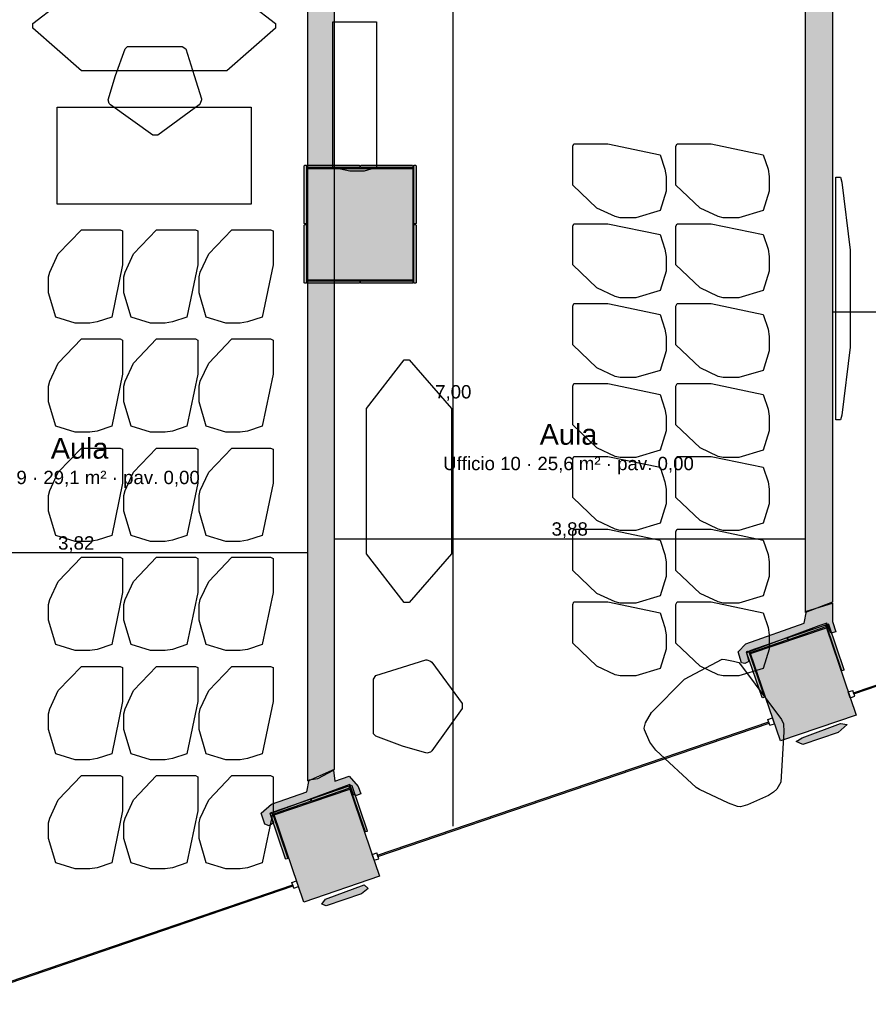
# Model space of a CAD drawing. Header units: millimetres. Extents: x -18533 to 137888, y -83624 to 7711.
# Tile 23 of 40: x 35504 to 42499, y -4726 to 3391. Entities that reach past the tile are written whole.
import ezdxf
from ezdxf.enums import TextEntityAlignment as Align

# ---------------------------------------------------------------- set-up
doc = ezdxf.new("R2010")
doc.units = ezdxf.units.MM
for name, color, linetype in [('A-ARREDI', 9, 'Continuous'), ('A-MISURE', 40, 'Continuous'), ('A-MURI-ESISTENTI', 7, 'Continuous'), ('A-MURI-NUOVI', 40, 'Continuous'), ('A-PILASTRI', 8, 'Continuous'), ('A-TESTI', 7, 'Continuous'), ('A-VETRINE', 4, 'Continuous')]:
    doc.layers.add(name, color=color, linetype=linetype)
doc.styles.add('VISIO', font='arial.ttf')

msp = doc.modelspace()

# ---------------------------------------------------------------- hatches: boundary and pattern name
at = {"layer": 'A-MURI-ESISTENTI'}
for points in [[(41455, -1910), (41425, -1820), (41490, -1755), (41970, -1585), (41990, -1485), (42205, -1420), (42205, -1570), (42230, -1655), (42190, -1665), (42157, -1585), (42090, -1605), (41496, -1827), (41515, -1900), (41480, -1915), (41455, -1910)], [(41905, -2560), (41953, -2529), (42271, -2411), (42325, -2420), (42250, -2485), (41960, -2585), (41905, -2560)], [(37525, -3240), (37495, -3150), (37580, -3075), (37870, -2975), (37890, -2875), (37960, -2865), (38090, -2795), (38100, -2885), (38220, -2845), (38295, -2930), (38315, -2990), (38280, -3005), (38255, -3000), (38224, -2915), (37568, -3156), (37595, -3230), (37560, -3255), (37525, -3240)], [(37995, -3900), (38025, -3859), (38342, -3740), (38375, -3770), (38320, -3815), (38030, -3915), (37995, -3900)]]:
    msp.add_hatch(color=7, dxfattribs=at).paths.add_polyline_path(points)
at = {"layer": 'A-MURI-NUOVI'}
for points in [[(37880, -2885), (37880, 3795), (38095, 3795), (38095, -2790), (37880, -2885)], [(41980, 3665), (42205, 3660), (42205, -1410), (41980, -1495), (41980, 3665)]]:
    msp.add_hatch(color=40, dxfattribs=at).paths.add_polyline_path(points)
at = {"layer": 'A-PILASTRI'}
for points in [[(37867, 1708), (37853, 1708), (37849, 1712), (37849, 2187), (37853, 2191), (37867, 2191), (37867, 1708)], [(37875, 2173), (37875, 2187), (37879, 2191), (38303, 2191), (38307, 2187), (38307, 2173), (37875, 2173)], [(38745, 1245), (37875, 1245), (37875, 2165), (38745, 2165), (38745, 1245)], [(38313, 2173), (38313, 2187), (38317, 2191), (38741, 2191), (38745, 2187), (38745, 2173), (38313, 2173)], [(38753, 2191), (38767, 2191), (38771, 2187), (38771, 1712), (38767, 1708), (38753, 1708), (38753, 2191)], [(37867, 1219), (37853, 1219), (37849, 1223), (37849, 1698), (37853, 1702), (37867, 1702), (37867, 1219)], [(38753, 1702), (38767, 1702), (38771, 1698), (38771, 1223), (38767, 1219), (38753, 1219), (38753, 1702)], [(38307, 1237), (38307, 1223), (38303, 1219), (37879, 1219), (37875, 1223), (37875, 1237), (38307, 1237)], [(38745, 1237), (38745, 1223), (38741, 1219), (38317, 1219), (38313, 1223), (38313, 1237), (38745, 1237)], [(41528, -1835), (42153, -1622), (42398, -2341), (41774, -2554), (41528, -1835)], [(41841, -1720), (41836, -1707), (41839, -1702), (42141, -1599), (42146, -1601), (42150, -1614), (41841, -1720)], [(42152, -1595), (42165, -1590), (42170, -1593), (42298, -1967), (42296, -1972), (42282, -1976), (42152, -1595)], [(41526, -1828), (41521, -1814), (41524, -1809), (41826, -1706), (41831, -1709), (41835, -1722), (41526, -1828)], [(41642, -2195), (41629, -2199), (41624, -2197), (41496, -1823), (41499, -1818), (41512, -1813), (41642, -2195)], [(38223, -2924), (38236, -2920), (38241, -2922), (38369, -3296), (38367, -3301), (38354, -3305), (38223, -2924)], [(37600, -3165), (38224, -2951), (38470, -3670), (37846, -3884), (37600, -3165)], [(37912, -3050), (37907, -3036), (37910, -3031), (38212, -2928), (38217, -2930), (38221, -2944), (37912, -3050)], [(37597, -3158), (37592, -3144), (37595, -3139), (37897, -3036), (37902, -3038), (37906, -3052), (37597, -3158)], [(37714, -3524), (37701, -3529), (37696, -3526), (37568, -3153), (37570, -3148), (37584, -3143), (37714, -3524)]]:
    msp.add_hatch(color=8, dxfattribs=at).paths.add_polyline_path(points)

# ---------------------------------------------------------------- linework, layer by layer
at = {"layer": 'A-ARREDI'}
for points in [[(37612, 3360), (37612, 3320), (37212, 2970), (36012, 2970), (35612, 3320), (35612, 3360), (36012, 3670), (37212, 3670), (37612, 3360)], [(37612, 3360), (37612, 3320), (37212, 2970), (36012, 2970), (35612, 3320), (35612, 3360), (36012, 3670), (37212, 3670), (37612, 3360)], [(38444.5, 3373.7), (38444.5, 2173.7), (38344.5, 2143.7), (38224.5, 2143.7), (38084.5, 2173.7), (38084.5, 3373.7), (38444.5, 3373.7)], [(38444.5, 3373.7), (38444.5, 2173.7), (38344.5, 2143.7), (38224.5, 2143.7), (38084.5, 2173.7), (38084.5, 3373.7), (38444.5, 3373.7)], [(36872, 3150), (36942, 2930), (37002, 2740), (37002, 2730), (36992, 2700), (36982, 2690), (36642, 2440), (36602, 2440), (36252, 2690), (36242, 2700), (36232, 2730), (36292, 2930), (36372, 3150), (36392, 3170), (36842, 3170), (36872, 3150)], [(36872, 3150), (36942, 2930), (37002, 2740), (37002, 2730), (36992, 2700), (36982, 2690), (36642, 2440), (36602, 2440), (36252, 2690), (36242, 2700), (36232, 2730), (36292, 2930), (36372, 3150), (36392, 3170), (36842, 3170), (36872, 3150)], [(37412, 1870), (35812, 1870), (35812, 2670), (37412, 2670), (37412, 1870)], [(37412, 1870), (35812, 1870), (35812, 2670), (37412, 2670), (37412, 1870)], [(40782.3, 1818.3), (40582.3, 1758.3), (40452.3, 1758.3), (40412.3, 1768.3), (40262.3, 1838.3), (40062.3, 2028.3), (40062.3, 2348.3), (40072.3, 2368.3), (40352.3, 2368.3), (40782.3, 2278.3), (40822.3, 2158.3), (40832.3, 2098.3), (40832.3, 1978.3), (40782.3, 1818.3)], [(40782.3, 1818.3), (40582.3, 1758.3), (40452.3, 1758.3), (40412.3, 1768.3), (40262.3, 1838.3), (40062.3, 2028.3), (40062.3, 2348.3), (40072.3, 2368.3), (40352.3, 2368.3), (40782.3, 2278.3), (40822.3, 2158.3), (40832.3, 2098.3), (40832.3, 1978.3), (40782.3, 1818.3)], [(41632.3, 1818.3), (41432.3, 1758.3), (41302.3, 1758.3), (41262.3, 1768.3), (41112.3, 1838.3), (40912.3, 2028.3), (40912.3, 2348.3), (40922.3, 2368.3), (41202.3, 2368.3), (41632.3, 2278.3), (41672.3, 2158.3), (41682.3, 2098.3), (41682.3, 1978.3), (41632.3, 1818.3)], [(41632.3, 1818.3), (41432.3, 1758.3), (41302.3, 1758.3), (41262.3, 1768.3), (41112.3, 1838.3), (40912.3, 2028.3), (40912.3, 2348.3), (40922.3, 2368.3), (41202.3, 2368.3), (41632.3, 2278.3), (41672.3, 2158.3), (41682.3, 2098.3), (41682.3, 1978.3), (41632.3, 1818.3)], [(42270, 2092), (42280, 2052), (42350, 1492), (42350, 692), (42280, 132), (42270, 92), (42230, 92), (42230, 2092), (42270, 2092)], [(42270, 2092), (42280, 2052), (42350, 1492), (42350, 692), (42280, 132), (42270, 92), (42230, 92), (42230, 2092), (42270, 2092)], [(40782.3, 1159.3), (40582.3, 1099.3), (40452.3, 1099.3), (40412.3, 1109.3), (40262.3, 1179.3), (40062.3, 1369.3), (40062.3, 1689.3), (40072.3, 1709.3), (40352.3, 1709.3), (40782.3, 1619.3), (40822.3, 1499.3), (40832.3, 1439.3), (40832.3, 1319.3), (40782.3, 1159.3)], [(40782.3, 1159.3), (40582.3, 1099.3), (40452.3, 1099.3), (40412.3, 1109.3), (40262.3, 1179.3), (40062.3, 1369.3), (40062.3, 1689.3), (40072.3, 1709.3), (40352.3, 1709.3), (40782.3, 1619.3), (40822.3, 1499.3), (40832.3, 1439.3), (40832.3, 1319.3), (40782.3, 1159.3)], [(41632.3, 1159.3), (41432.3, 1099.3), (41302.3, 1099.3), (41262.3, 1109.3), (41112.3, 1179.3), (40912.3, 1369.3), (40912.3, 1689.3), (40922.3, 1709.3), (41202.3, 1709.3), (41632.3, 1619.3), (41672.3, 1499.3), (41682.3, 1439.3), (41682.3, 1319.3), (41632.3, 1159.3)], [(41632.3, 1159.3), (41432.3, 1099.3), (41302.3, 1099.3), (41262.3, 1109.3), (41112.3, 1179.3), (40912.3, 1369.3), (40912.3, 1689.3), (40922.3, 1709.3), (41202.3, 1709.3), (41632.3, 1619.3), (41672.3, 1499.3), (41682.3, 1439.3), (41682.3, 1319.3), (41632.3, 1159.3)], [(35802, 940), (35742, 1140), (35742, 1270), (35752, 1310), (35822, 1460), (36012, 1660), (36332, 1660), (36352, 1650), (36352, 1370), (36262, 940), (36142, 900), (36082, 890), (35962, 890), (35802, 940)], [(35802, 940), (35742, 1140), (35742, 1270), (35752, 1310), (35822, 1460), (36012, 1660), (36332, 1660), (36352, 1650), (36352, 1370), (36262, 940), (36142, 900), (36082, 890), (35962, 890), (35802, 940)], [(36422, 940), (36362, 1140), (36362, 1270), (36372, 1310), (36442, 1460), (36632, 1660), (36952, 1660), (36972, 1650), (36972, 1370), (36882, 940), (36762, 900), (36702, 890), (36582, 890), (36422, 940)], [(36422, 940), (36362, 1140), (36362, 1270), (36372, 1310), (36442, 1460), (36632, 1660), (36952, 1660), (36972, 1650), (36972, 1370), (36882, 940), (36762, 900), (36702, 890), (36582, 890), (36422, 940)], [(37042, 940), (36982, 1140), (36982, 1270), (36992, 1310), (37062, 1460), (37252, 1660), (37572, 1660), (37592, 1650), (37592, 1370), (37502, 940), (37382, 900), (37322, 890), (37202, 890), (37042, 940)], [(37042, 940), (36982, 1140), (36982, 1270), (36992, 1310), (37062, 1460), (37252, 1660), (37572, 1660), (37592, 1650), (37592, 1370), (37502, 940), (37382, 900), (37322, 890), (37202, 890), (37042, 940)], [(40782.3, 500.3), (40582.3, 440.3), (40452.3, 440.3), (40412.3, 450.3), (40262.3, 520.3), (40062.3, 710.3), (40062.3, 1030.3), (40072.3, 1050.3), (40352.3, 1050.3), (40782.3, 960.3), (40822.3, 840.3), (40832.3, 780.3), (40832.3, 660.3), (40782.3, 500.3)], [(40782.3, 500.3), (40582.3, 440.3), (40452.3, 440.3), (40412.3, 450.3), (40262.3, 520.3), (40062.3, 710.3), (40062.3, 1030.3), (40072.3, 1050.3), (40352.3, 1050.3), (40782.3, 960.3), (40822.3, 840.3), (40832.3, 780.3), (40832.3, 660.3), (40782.3, 500.3)], [(41632.3, 500.3), (41432.3, 440.3), (41302.3, 440.3), (41262.3, 450.3), (41112.3, 520.3), (40912.3, 710.3), (40912.3, 1030.3), (40922.3, 1050.3), (41202.3, 1050.3), (41632.3, 960.3), (41672.3, 840.3), (41682.3, 780.3), (41682.3, 660.3), (41632.3, 500.3)], [(41632.3, 500.3), (41432.3, 440.3), (41302.3, 440.3), (41262.3, 450.3), (41112.3, 520.3), (40912.3, 710.3), (40912.3, 1030.3), (40922.3, 1050.3), (41202.3, 1050.3), (41632.3, 960.3), (41672.3, 840.3), (41682.3, 780.3), (41682.3, 660.3), (41632.3, 500.3)], [(35802, 40), (35742, 240), (35742, 370), (35752, 410), (35822, 560), (36012, 760), (36332, 760), (36352, 750), (36352, 470), (36262, 40), (36142, 0), (36082, -10), (35962, -10), (35802, 40)], [(35802, 40), (35742, 240), (35742, 370), (35752, 410), (35822, 560), (36012, 760), (36332, 760), (36352, 750), (36352, 470), (36262, 40), (36142, 0), (36082, -10), (35962, -10), (35802, 40)], [(36422, 40), (36362, 240), (36362, 370), (36372, 410), (36442, 560), (36632, 760), (36952, 760), (36972, 750), (36972, 470), (36882, 40), (36762, 0), (36702, -10), (36582, -10), (36422, 40)], [(36422, 40), (36362, 240), (36362, 370), (36372, 410), (36442, 560), (36632, 760), (36952, 760), (36972, 750), (36972, 470), (36882, 40), (36762, 0), (36702, -10), (36582, -10), (36422, 40)], [(37042, 40), (36982, 240), (36982, 370), (36992, 410), (37062, 560), (37252, 760), (37572, 760), (37592, 750), (37592, 470), (37502, 40), (37382, 0), (37322, -10), (37202, -10), (37042, 40)], [(37042, 40), (36982, 240), (36982, 370), (36992, 410), (37062, 560), (37252, 760), (37572, 760), (37592, 750), (37592, 470), (37502, 40), (37382, 0), (37322, -10), (37202, -10), (37042, 40)], [(38673.2, 586.8), (38713.2, 586.8), (39063.2, 186.8), (39063.2, -1013.2), (38713.2, -1413.2), (38673.2, -1413.2), (38363.2, -1013.2), (38363.2, 186.8), (38673.2, 586.8)], [(38673.2, 586.8), (38713.2, 586.8), (39063.2, 186.8), (39063.2, -1013.2), (38713.2, -1413.2), (38673.2, -1413.2), (38363.2, -1013.2), (38363.2, 186.8), (38673.2, 586.8)], [(40782.3, -158.7), (40582.3, -218.7), (40452.3, -218.7), (40412.3, -208.7), (40262.3, -138.7), (40062.3, 51.3), (40062.3, 371.3), (40072.3, 391.3), (40352.3, 391.3), (40782.3, 301.3), (40822.3, 181.3), (40832.3, 121.3), (40832.3, 1.3), (40782.3, -158.7)], [(40782.3, -158.7), (40582.3, -218.7), (40452.3, -218.7), (40412.3, -208.7), (40262.3, -138.7), (40062.3, 51.3), (40062.3, 371.3), (40072.3, 391.3), (40352.3, 391.3), (40782.3, 301.3), (40822.3, 181.3), (40832.3, 121.3), (40832.3, 1.3), (40782.3, -158.7)], [(41632.3, -158.7), (41432.3, -218.7), (41302.3, -218.7), (41262.3, -208.7), (41112.3, -138.7), (40912.3, 51.3), (40912.3, 371.3), (40922.3, 391.3), (41202.3, 391.3), (41632.3, 301.3), (41672.3, 181.3), (41682.3, 121.3), (41682.3, 1.3), (41632.3, -158.7)], [(41632.3, -158.7), (41432.3, -218.7), (41302.3, -218.7), (41262.3, -208.7), (41112.3, -138.7), (40912.3, 51.3), (40912.3, 371.3), (40922.3, 391.3), (41202.3, 391.3), (41632.3, 301.3), (41672.3, 181.3), (41682.3, 121.3), (41682.3, 1.3), (41632.3, -158.7)], [(35802, -860), (35742, -660), (35742, -530), (35752, -490), (35822, -340), (36012, -140), (36332, -140), (36352, -150), (36352, -430), (36262, -860), (36142, -900), (36082, -910), (35962, -910), (35802, -860)], [(35802, -860), (35742, -660), (35742, -530), (35752, -490), (35822, -340), (36012, -140), (36332, -140), (36352, -150), (36352, -430), (36262, -860), (36142, -900), (36082, -910), (35962, -910), (35802, -860)], [(36422, -860), (36362, -660), (36362, -530), (36372, -490), (36442, -340), (36632, -140), (36952, -140), (36972, -150), (36972, -430), (36882, -860), (36762, -900), (36702, -910), (36582, -910), (36422, -860)], [(36422, -860), (36362, -660), (36362, -530), (36372, -490), (36442, -340), (36632, -140), (36952, -140), (36972, -150), (36972, -430), (36882, -860), (36762, -900), (36702, -910), (36582, -910), (36422, -860)], [(37042, -860), (36982, -660), (36982, -530), (36992, -490), (37062, -340), (37252, -140), (37572, -140), (37592, -150), (37592, -430), (37502, -860), (37382, -900), (37322, -910), (37202, -910), (37042, -860)], [(37042, -860), (36982, -660), (36982, -530), (36992, -490), (37062, -340), (37252, -140), (37572, -140), (37592, -150), (37592, -430), (37502, -860), (37382, -900), (37322, -910), (37202, -910), (37042, -860)], [(40782.3, -758.7), (40582.3, -818.7), (40452.3, -818.7), (40412.3, -808.7), (40262.3, -738.7), (40062.3, -548.7), (40062.3, -228.7), (40072.3, -208.7), (40352.3, -208.7), (40782.3, -298.7), (40822.3, -418.7), (40832.3, -478.7), (40832.3, -598.7), (40782.3, -758.7)], [(40782.3, -758.7), (40582.3, -818.7), (40452.3, -818.7), (40412.3, -808.7), (40262.3, -738.7), (40062.3, -548.7), (40062.3, -228.7), (40072.3, -208.7), (40352.3, -208.7), (40782.3, -298.7), (40822.3, -418.7), (40832.3, -478.7), (40832.3, -598.7), (40782.3, -758.7)], [(41632.3, -758.7), (41432.3, -818.7), (41302.3, -818.7), (41262.3, -808.7), (41112.3, -738.7), (40912.3, -548.7), (40912.3, -228.7), (40922.3, -208.7), (41202.3, -208.7), (41632.3, -298.7), (41672.3, -418.7), (41682.3, -478.7), (41682.3, -598.7), (41632.3, -758.7)], [(41632.3, -758.7), (41432.3, -818.7), (41302.3, -818.7), (41262.3, -808.7), (41112.3, -738.7), (40912.3, -548.7), (40912.3, -228.7), (40922.3, -208.7), (41202.3, -208.7), (41632.3, -298.7), (41672.3, -418.7), (41682.3, -478.7), (41682.3, -598.7), (41632.3, -758.7)], [(40782.3, -1358.7), (40582.3, -1418.7), (40452.3, -1418.7), (40412.3, -1408.7), (40262.3, -1338.7), (40062.3, -1148.7), (40062.3, -828.7), (40072.3, -808.7), (40352.3, -808.7), (40782.3, -898.7), (40822.3, -1018.7), (40832.3, -1078.7), (40832.3, -1198.7), (40782.3, -1358.7)], [(40782.3, -1358.7), (40582.3, -1418.7), (40452.3, -1418.7), (40412.3, -1408.7), (40262.3, -1338.7), (40062.3, -1148.7), (40062.3, -828.7), (40072.3, -808.7), (40352.3, -808.7), (40782.3, -898.7), (40822.3, -1018.7), (40832.3, -1078.7), (40832.3, -1198.7), (40782.3, -1358.7)], [(41632.3, -1358.7), (41432.3, -1418.7), (41302.3, -1418.7), (41262.3, -1408.7), (41112.3, -1338.7), (40912.3, -1148.7), (40912.3, -828.7), (40922.3, -808.7), (41202.3, -808.7), (41632.3, -898.7), (41672.3, -1018.7), (41682.3, -1078.7), (41682.3, -1198.7), (41632.3, -1358.7)], [(41632.3, -1358.7), (41432.3, -1418.7), (41302.3, -1418.7), (41262.3, -1408.7), (41112.3, -1338.7), (40912.3, -1148.7), (40912.3, -828.7), (40922.3, -808.7), (41202.3, -808.7), (41632.3, -898.7), (41672.3, -1018.7), (41682.3, -1078.7), (41682.3, -1198.7), (41632.3, -1358.7)], [(35802, -1760), (35742, -1560), (35742, -1430), (35752, -1390), (35822, -1240), (36012, -1040), (36332, -1040), (36352, -1050), (36352, -1330), (36262, -1760), (36142, -1800), (36082, -1810), (35962, -1810), (35802, -1760)], [(35802, -1760), (35742, -1560), (35742, -1430), (35752, -1390), (35822, -1240), (36012, -1040), (36332, -1040), (36352, -1050), (36352, -1330), (36262, -1760), (36142, -1800), (36082, -1810), (35962, -1810), (35802, -1760)], [(36422, -1760), (36362, -1560), (36362, -1430), (36372, -1390), (36442, -1240), (36632, -1040), (36952, -1040), (36972, -1050), (36972, -1330), (36882, -1760), (36762, -1800), (36702, -1810), (36582, -1810), (36422, -1760)], [(36422, -1760), (36362, -1560), (36362, -1430), (36372, -1390), (36442, -1240), (36632, -1040), (36952, -1040), (36972, -1050), (36972, -1330), (36882, -1760), (36762, -1800), (36702, -1810), (36582, -1810), (36422, -1760)], [(37042, -1760), (36982, -1560), (36982, -1430), (36992, -1390), (37062, -1240), (37252, -1040), (37572, -1040), (37592, -1050), (37592, -1330), (37502, -1760), (37382, -1800), (37322, -1810), (37202, -1810), (37042, -1760)], [(37042, -1760), (36982, -1560), (36982, -1430), (36992, -1390), (37062, -1240), (37252, -1040), (37572, -1040), (37592, -1050), (37592, -1330), (37502, -1760), (37382, -1800), (37322, -1810), (37202, -1810), (37042, -1760)], [(40782.3, -1958.7), (40582.3, -2018.7), (40452.3, -2018.7), (40412.3, -2008.7), (40262.3, -1938.7), (40062.3, -1748.7), (40062.3, -1428.7), (40072.3, -1408.7), (40352.3, -1408.7), (40782.3, -1498.7), (40822.3, -1618.7), (40832.3, -1678.7), (40832.3, -1798.7), (40782.3, -1958.7)], [(40782.3, -1958.7), (40582.3, -2018.7), (40452.3, -2018.7), (40412.3, -2008.7), (40262.3, -1938.7), (40062.3, -1748.7), (40062.3, -1428.7), (40072.3, -1408.7), (40352.3, -1408.7), (40782.3, -1498.7), (40822.3, -1618.7), (40832.3, -1678.7), (40832.3, -1798.7), (40782.3, -1958.7)], [(41632.3, -1958.7), (41432.3, -2018.7), (41302.3, -2018.7), (41262.3, -2008.7), (41112.3, -1938.7), (40912.3, -1748.7), (40912.3, -1428.7), (40922.3, -1408.7), (41202.3, -1408.7), (41632.3, -1498.7), (41672.3, -1618.7), (41682.3, -1678.7), (41682.3, -1798.7), (41632.3, -1958.7)], [(41632.3, -1958.7), (41432.3, -2018.7), (41302.3, -2018.7), (41262.3, -2008.7), (41112.3, -1938.7), (40912.3, -1748.7), (40912.3, -1428.7), (40922.3, -1408.7), (41202.3, -1408.7), (41632.3, -1498.7), (41672.3, -1618.7), (41682.3, -1678.7), (41682.3, -1798.7), (41632.3, -1958.7)], [(35802, -2660), (35742, -2460), (35742, -2330), (35752, -2290), (35822, -2140), (36012, -1940), (36332, -1940), (36352, -1950), (36352, -2230), (36262, -2660), (36142, -2700), (36082, -2710), (35962, -2710), (35802, -2660)], [(35802, -2660), (35742, -2460), (35742, -2330), (35752, -2290), (35822, -2140), (36012, -1940), (36332, -1940), (36352, -1950), (36352, -2230), (36262, -2660), (36142, -2700), (36082, -2710), (35962, -2710), (35802, -2660)], [(36422, -2660), (36362, -2460), (36362, -2330), (36372, -2290), (36442, -2140), (36632, -1940), (36952, -1940), (36972, -1950), (36972, -2230), (36882, -2660), (36762, -2700), (36702, -2710), (36582, -2710), (36422, -2660)], [(36422, -2660), (36362, -2460), (36362, -2330), (36372, -2290), (36442, -2140), (36632, -1940), (36952, -1940), (36972, -1950), (36972, -2230), (36882, -2660), (36762, -2700), (36702, -2710), (36582, -2710), (36422, -2660)], [(37042, -2660), (36982, -2460), (36982, -2330), (36992, -2290), (37062, -2140), (37252, -1940), (37572, -1940), (37592, -1950), (37592, -2230), (37502, -2660), (37382, -2700), (37322, -2710), (37202, -2710), (37042, -2660)], [(37042, -2660), (36982, -2460), (36982, -2330), (36992, -2290), (37062, -2140), (37252, -1940), (37572, -1940), (37592, -1950), (37592, -2230), (37502, -2660), (37382, -2700), (37322, -2710), (37202, -2710), (37042, -2660)], [(38440.3, -2016.5), (38660.3, -1946.5), (38850.3, -1886.5), (38860.3, -1886.5), (38890.3, -1896.5), (38900.3, -1906.5), (39150.3, -2246.5), (39150.3, -2286.5), (38900.3, -2636.5), (38890.3, -2646.5), (38860.3, -2656.5), (38660.3, -2596.5), (38440.3, -2516.5), (38420.3, -2496.5), (38420.3, -2046.5), (38440.3, -2016.5)], [(38440.3, -2016.5), (38660.3, -1946.5), (38850.3, -1886.5), (38860.3, -1886.5), (38890.3, -1896.5), (38900.3, -1906.5), (39150.3, -2246.5), (39150.3, -2286.5), (38900.3, -2636.5), (38890.3, -2646.5), (38860.3, -2656.5), (38660.3, -2596.5), (38440.3, -2516.5), (38420.3, -2496.5), (38420.3, -2046.5), (38440.3, -2016.5)], [(40747.8, -2631.9), (40697.6, -2564.9), (40654.4, -2463.7), (40650.4, -2448.7), (40662.9, -2405.1), (40712.4, -2319.3), (40985.1, -2044.9), (41295.6, -1881.2), (41320.1, -1882.7), (41388.3, -1896.6), (41431.9, -1909.1), (41455, -1935.1), (41783.2, -2378.7), (41800.7, -2414.2), (41801.8, -2478.4), (41776.8, -2895.8), (41743.8, -2952.9), (41717.7, -2976), (41676.7, -3003.1), (41504.4, -3081.5), (41444.3, -3097.6), (41419.8, -3096.1), (41347.6, -3067.1), (41108, -2954.2), (41079.4, -2937.7), (40747.8, -2631.9)], [(40747.8, -2631.9), (40697.6, -2564.9), (40654.4, -2463.7), (40650.4, -2448.7), (40662.9, -2405.1), (40712.4, -2319.3), (40985.1, -2044.9), (41295.6, -1881.2), (41320.1, -1882.7), (41388.3, -1896.6), (41431.9, -1909.1), (41455, -1935.1), (41783.2, -2378.7), (41800.7, -2414.2), (41801.8, -2478.4), (41776.8, -2895.8), (41743.8, -2952.9), (41717.7, -2976), (41676.7, -3003.1), (41504.4, -3081.5), (41444.3, -3097.6), (41419.8, -3096.1), (41347.6, -3067.1), (41108, -2954.2), (41079.4, -2937.7), (40747.8, -2631.9)], [(35802, -3560), (35742, -3360), (35742, -3230), (35752, -3190), (35822, -3040), (36012, -2840), (36332, -2840), (36352, -2850), (36352, -3130), (36262, -3560), (36142, -3600), (36082, -3610), (35962, -3610), (35802, -3560)], [(35802, -3560), (35742, -3360), (35742, -3230), (35752, -3190), (35822, -3040), (36012, -2840), (36332, -2840), (36352, -2850), (36352, -3130), (36262, -3560), (36142, -3600), (36082, -3610), (35962, -3610), (35802, -3560)], [(36422, -3560), (36362, -3360), (36362, -3230), (36372, -3190), (36442, -3040), (36632, -2840), (36952, -2840), (36972, -2850), (36972, -3130), (36882, -3560), (36762, -3600), (36702, -3610), (36582, -3610), (36422, -3560)], [(36422, -3560), (36362, -3360), (36362, -3230), (36372, -3190), (36442, -3040), (36632, -2840), (36952, -2840), (36972, -2850), (36972, -3130), (36882, -3560), (36762, -3600), (36702, -3610), (36582, -3610), (36422, -3560)], [(37042, -3560), (36982, -3360), (36982, -3230), (36992, -3190), (37062, -3040), (37252, -2840), (37572, -2840), (37592, -2850), (37592, -3130), (37502, -3560), (37382, -3600), (37322, -3610), (37202, -3610), (37042, -3560)], [(37042, -3560), (36982, -3360), (36982, -3230), (36992, -3190), (37062, -3040), (37252, -2840), (37572, -2840), (37592, -2850), (37592, -3130), (37502, -3560), (37382, -3600), (37322, -3610), (37202, -3610), (37042, -3560)]]:
    msp.add_lwpolyline(points, close=True, dxfattribs=at)
at = {"layer": 'A-MISURE'}
for p, q in [((39077.5, -3257.9), (39077.5, 3745)), ((42206, 982.5), (46015, 982.5)), ((38096, -887.5), (41979, -887.5)), ((34059.8, -1002.5), (37879, -1002.5))]:
    msp.add_line(p, q, dxfattribs=at)
at = {"layer": 'A-MURI-ESISTENTI'}
for points in [[(41455, -1910), (41425, -1820), (41490, -1755), (41970, -1585), (41990, -1485), (42205, -1420), (42205, -1570), (42230, -1655), (42190, -1665), (42157, -1585), (42090, -1605), (41496, -1827), (41515, -1900), (41480, -1915), (41455, -1910)], [(41905, -2560), (41953, -2529), (42271, -2411), (42325, -2420), (42250, -2485), (41960, -2585), (41905, -2560)], [(37525, -3240), (37495, -3150), (37580, -3075), (37870, -2975), (37890, -2875), (37960, -2865), (38090, -2795), (38100, -2885), (38220, -2845), (38295, -2930), (38315, -2990), (38280, -3005), (38255, -3000), (38224, -2915), (37568, -3156), (37595, -3230), (37560, -3255), (37525, -3240)], [(37995, -3900), (38025, -3859), (38342, -3740), (38375, -3770), (38320, -3815), (38030, -3915), (37995, -3900)]]:
    msp.add_lwpolyline(points, close=True, dxfattribs=at)
at = {"layer": 'A-MURI-NUOVI'}
for points in [[(37880, -2885), (37880, 3795), (38095, 3795), (38095, -2790), (37880, -2885)], [(41980, 3665), (42205, 3660), (42205, -1410), (41980, -1495), (41980, 3665)]]:
    msp.add_lwpolyline(points, close=True, dxfattribs=at)
at = {"layer": 'A-PILASTRI'}
for points in [[(37867, 1708), (37853, 1708), (37849, 1712), (37849, 2187), (37853, 2191), (37867, 2191), (37867, 1708)], [(37875, 2173), (37875, 2187), (37879, 2191), (38303, 2191), (38307, 2187), (38307, 2173), (37875, 2173)], [(38745, 1245), (37875, 1245), (37875, 2165), (38745, 2165), (38745, 1245)], [(38313, 2173), (38313, 2187), (38317, 2191), (38741, 2191), (38745, 2187), (38745, 2173), (38313, 2173)], [(38753, 2191), (38767, 2191), (38771, 2187), (38771, 1712), (38767, 1708), (38753, 1708), (38753, 2191)], [(37867, 1219), (37853, 1219), (37849, 1223), (37849, 1698), (37853, 1702), (37867, 1702), (37867, 1219)], [(38753, 1702), (38767, 1702), (38771, 1698), (38771, 1223), (38767, 1219), (38753, 1219), (38753, 1702)], [(38307, 1237), (38307, 1223), (38303, 1219), (37879, 1219), (37875, 1223), (37875, 1237), (38307, 1237)], [(38745, 1237), (38745, 1223), (38741, 1219), (38317, 1219), (38313, 1223), (38313, 1237), (38745, 1237)], [(41528, -1835), (42153, -1622), (42398, -2341), (41774, -2554), (41528, -1835)], [(41841, -1720), (41836, -1707), (41839, -1702), (42141, -1599), (42146, -1601), (42150, -1614), (41841, -1720)], [(42152, -1595), (42165, -1590), (42170, -1593), (42298, -1967), (42296, -1972), (42282, -1976), (42152, -1595)], [(41526, -1828), (41521, -1814), (41524, -1809), (41826, -1706), (41831, -1709), (41835, -1722), (41526, -1828)], [(41642, -2195), (41629, -2199), (41624, -2197), (41496, -1823), (41499, -1818), (41512, -1813), (41642, -2195)], [(38223, -2924), (38236, -2920), (38241, -2922), (38369, -3296), (38367, -3301), (38354, -3305), (38223, -2924)], [(37600, -3165), (38224, -2951), (38470, -3670), (37846, -3884), (37600, -3165)], [(37912, -3050), (37907, -3036), (37910, -3031), (38212, -2928), (38217, -2930), (38221, -2944), (37912, -3050)], [(37597, -3158), (37592, -3144), (37595, -3139), (37897, -3036), (37902, -3038), (37906, -3052), (37597, -3158)], [(37714, -3524), (37701, -3529), (37696, -3526), (37568, -3153), (37570, -3148), (37584, -3143), (37714, -3524)]]:
    msp.add_lwpolyline(points, close=True, dxfattribs=at)
at = {"layer": 'A-VETRINE'}
for p, q in [((42377.7, -2156.9), (45577.3, -1065)), ((42380.9, -2166.4), (45580.6, -1074.5)), ((42333.3, -2150.9), (42371.2, -2138)), ((42349.5, -2198.2), (42333.3, -2150.9)), ((42349.5, -2198.2), (42387.3, -2185.3)), ((42387.3, -2185.3), (42371.2, -2138)), ((42380.9, -2166.4), (42377.7, -2156.9)), ((38453.3, -3497.2), (41677.8, -2397.4)), ((38456.5, -3506.6), (41681, -2406.8)), ((41671.3, -2378.4), (41709.2, -2365.5)), ((41687.5, -2425.8), (41671.3, -2378.4)), ((41681, -2406.8), (41677.8, -2397.4)), ((41687.5, -2425.8), (41725.3, -2412.8)), ((41725.3, -2412.8), (41709.2, -2365.5)), ((38409, -3491.2), (38446.8, -3478.2)), ((38463, -3525.6), (38446.8, -3478.2)), ((38425.1, -3538.5), (38409, -3491.2)), ((38425.1, -3538.5), (38463, -3525.6)), ((38456.5, -3506.6), (38453.3, -3497.2)), ((37747.7, -3721), (37785.6, -3708)), ((37763.9, -3768.3), (37747.7, -3721)), ((37801.8, -3755.3), (37785.6, -3708)), ((34904.2, -4716.3), (37754.2, -3739.9)), ((34907.5, -4725.8), (37757.5, -3749.4)), ((37757.5, -3749.4), (37754.2, -3739.9)), ((37763.9, -3768.3), (37801.8, -3755.3))]:
    msp.add_line(p, q, dxfattribs=at)

# ---------------------------------------------------------------- texts
at = {"layer": 'A-MISURE', "style": 'VISIO'}
for s, p in [('7,00', (39077.5, 323.6)), ('3,88', (40037.5, -807.5)), ('3,82', (35969.4, -922.5))]:
    msp.add_text(s, height=110, dxfattribs=at).set_placement(p, align=Align.MIDDLE_CENTER)
at = {"layer": 'A-TESTI', "style": 'VISIO'}
for s, height, p in [('Aula', 170, (40027.5, -27.5)), ('Aula', 170, (35997.5, -142.5)), ('Ufficio 10 · 25,6 m² · pav. 0,00', 110, (40027.5, -267.5)), ('Ufficio 9 · 29,1 m² · pav. 0,00', 110, (35997.5, -382.5))]:
    msp.add_text(s, height=height, dxfattribs=at).set_placement(p, align=Align.MIDDLE_CENTER)

doc.saveas('drawing.dxf')
